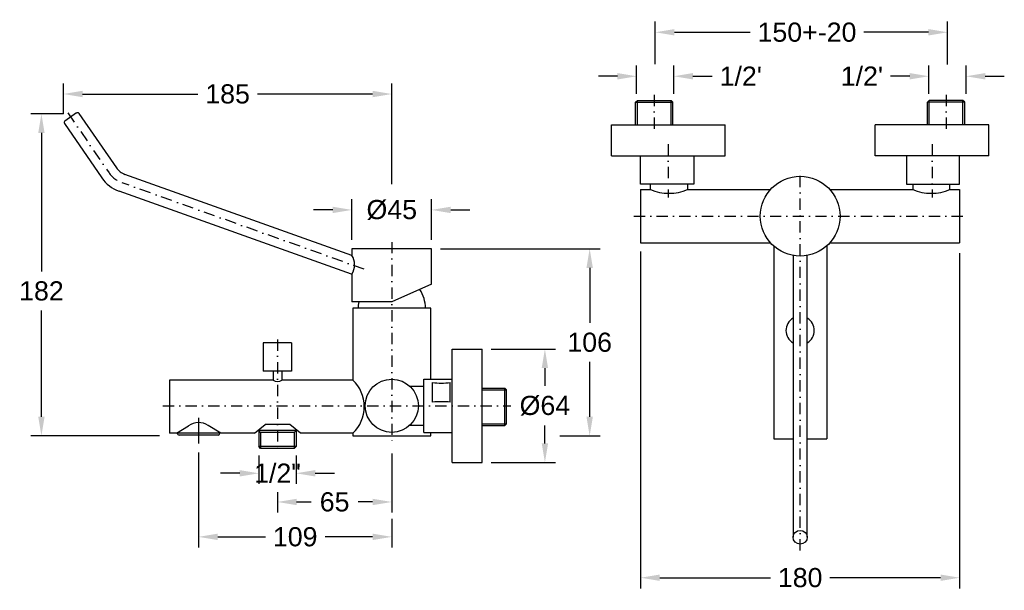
# Model space of a CAD drawing. Header units: millimetres. Extents: x 6896 to 7451, y 5509 to 5831.
import ezdxf

# ---------------------------------------------------------------- set-up
doc = ezdxf.new("R2010")
doc.units = ezdxf.units.MM
doc.header["$LTSCALE"] = 0.5
doc.linetypes.add('DASHDOT', pattern=[25.4, 12.7, -6.35, 0, -6.35])
doc.layers.add('LINHA', color=7, linetype='Continuous')
doc.styles.get("Standard").update_dxf_attribs({"font": 'ARIAL.TTF'})
doc.dimstyles.get("Standard").update_dxf_attribs({"dimscale": 60, "dimtxt": 0.18, "dimasz": 0.18, "dimexe": 0.1, "dimexo": 0, "dimgap": 0.09, "dimtad": 0, "dimtih": 1, "dimtoh": 1, "dimdec": 0, "dimzin": 0, "dimdsep": 46, "dimtxsty": 'Standard', "dimcen": 0.09, "dimadec": 0, "dimazin": 0, "dimtfac": 1, "dimtdec": 0, "dimtofl": 0, "dimtmove": 0, "dimatfit": 3, "dimfxl": 0, "dimtolj": 1, "dimtzin": 0, "dimarcsym": 0})

# ---------------------------------------------------------------- blocks, each defined once
blk = doc.blocks.new('*D1')
at = {"color": 0, "lineweight": -2}
for p, q in [((6920.5, 5777.88), (6902.1, 5777.88)), ((6908.1, 5767.08), (6908.1, 5688.88)), ((6908.1, 5607.07), (6908.1, 5667.05)), ((6974.69, 5596.27), (6902.1, 5596.27))]:
    blk.add_line(p, q, dxfattribs=at)
at = {"color": 0}
for points in [[(6906.3, 5767.08), (6909.9, 5767.08), (6908.1, 5777.88)], [(6906.3, 5607.07), (6909.9, 5607.07), (6908.1, 5596.27)]]:
    blk.add_solid(points, dxfattribs=at)
at = {"layer": 'Defpoints', "color": 0}
for p in [(6920.5, 5777.88), (6908.1, 5596.27), (6974.69, 5596.27)]:
    blk.add_point(p, dxfattribs=at)
at = {"color": 0, "insert": (6908.1, 5677.96), "char_height": 10.8, "attachment_point": 5}
blk.add_mtext('\\A1;182', dxfattribs=at)
blk = doc.blocks.new('*D2')
at = {"color": 0, "lineweight": -2}
for p, q in [((7133.28, 5701.77), (7223.43, 5701.77)), ((7217.43, 5690.97), (7217.43, 5659.93)), ((7217.43, 5607.07), (7217.43, 5638.1)), ((7200.52, 5596.27), (7223.43, 5596.27))]:
    blk.add_line(p, q, dxfattribs=at)
at = {"color": 0}
for points in [[(7215.63, 5690.97), (7219.23, 5690.97), (7217.43, 5701.77)], [(7215.63, 5607.07), (7219.23, 5607.07), (7217.43, 5596.27)]]:
    blk.add_solid(points, dxfattribs=at)
at = {"layer": 'Defpoints', "color": 0}
for p in [(7133.28, 5701.77), (7200.52, 5596.27), (7217.43, 5596.27)]:
    blk.add_point(p, dxfattribs=at)
at = {"color": 0, "insert": (7217.43, 5649.02), "char_height": 10.8, "attachment_point": 5}
blk.add_mtext('\\A1;106', dxfattribs=at)
blk = doc.blocks.new('*D3')
at = {"color": 0, "lineweight": -2}
for p, q in [((7083.28, 5706.77), (7083.28, 5729.68)), ((7128.28, 5706.77), (7128.28, 5729.68)), ((7072.48, 5723.68), (7061.68, 5723.68)), ((7139.08, 5723.68), (7149.88, 5723.68))]:
    blk.add_line(p, q, dxfattribs=at)
at = {"color": 0}
for points in [[(7072.48, 5725.48), (7072.48, 5721.88), (7083.28, 5723.68)], [(7139.08, 5725.48), (7139.08, 5721.88), (7128.28, 5723.68)]]:
    blk.add_solid(points, dxfattribs=at)
at = {"layer": 'Defpoints', "color": 0}
for p in [(7083.28, 5723.68), (7083.28, 5706.77), (7128.28, 5706.77)]:
    blk.add_point(p, dxfattribs=at)
at = {"color": 0, "insert": (7105.78, 5723.68), "char_height": 10.8, "attachment_point": 5}
blk.add_mtext('\\A1;%%C45', dxfattribs=at)
blk = doc.blocks.new('*D4')
at = {"color": 0, "lineweight": -2}
for p, q in [((6920.5, 5777.88), (6920.5, 5795.02)), ((7105.78, 5738.28), (7105.78, 5795.02)), ((6931.3, 5789.02), (6996.28, 5789.02)), ((7094.98, 5789.02), (7030, 5789.02))]:
    blk.add_line(p, q, dxfattribs=at)
at = {"color": 0}
for points in [[(6931.3, 5790.82), (6931.3, 5787.22), (6920.5, 5789.02)], [(7094.98, 5790.82), (7094.98, 5787.22), (7105.78, 5789.02)]]:
    blk.add_solid(points, dxfattribs=at)
at = {"layer": 'Defpoints', "color": 0}
for p in [(6920.5, 5789.02), (6920.5, 5777.88), (7105.78, 5738.28)]:
    blk.add_point(p, dxfattribs=at)
at = {"color": 0, "insert": (7013.14, 5789.02), "char_height": 10.8, "attachment_point": 5}
blk.add_mtext('\\A1;185', dxfattribs=at)
blk = doc.blocks.new('*D5')
at = {"color": 0, "lineweight": -2}
for p, q in [((7161.78, 5645.27), (7198.17, 5645.27)), ((7192.17, 5634.47), (7192.17, 5624.48)), ((7192.17, 5592.07), (7192.17, 5602.05)), ((7161.78, 5581.27), (7198.17, 5581.27))]:
    blk.add_line(p, q, dxfattribs=at)
at = {"color": 0}
for points in [[(7190.37, 5634.47), (7193.97, 5634.47), (7192.17, 5645.27)], [(7190.37, 5592.07), (7193.97, 5592.07), (7192.17, 5581.27)]]:
    blk.add_solid(points, dxfattribs=at)
at = {"layer": 'Defpoints', "color": 0}
for p in [(7161.78, 5645.27), (7161.78, 5581.27), (7192.17, 5581.27)]:
    blk.add_point(p, dxfattribs=at)
at = {"color": 0, "insert": (7192.17, 5613.27), "char_height": 10.8, "attachment_point": 5}
blk.add_mtext('\\A1;%%C64', dxfattribs=at)
blk = doc.blocks.new('*D6')
at = {"color": 0, "lineweight": -2}
for p, q in [((7105.78, 5586.38), (7105.78, 5553.03)), ((7041.28, 5564.56), (7041.28, 5553.03)), ((7052.08, 5559.03), (7060.32, 5559.03)), ((7094.98, 5559.03), (7086.73, 5559.03))]:
    blk.add_line(p, q, dxfattribs=at)
at = {"color": 0}
for points in [[(7052.08, 5560.83), (7052.08, 5557.23), (7041.28, 5559.03)], [(7094.98, 5560.83), (7094.98, 5557.23), (7105.78, 5559.03)]]:
    blk.add_solid(points, dxfattribs=at)
at = {"layer": 'Defpoints', "color": 0}
for p in [(7105.78, 5586.38), (7041.28, 5564.56), (7041.28, 5559.03)]:
    blk.add_point(p, dxfattribs=at)
at = {"color": 0, "insert": (7073.53, 5559.03), "char_height": 10.8, "attachment_point": 5}
blk.add_mtext('\\A1;65', dxfattribs=at)
blk = doc.blocks.new('*D7')
at = {"color": 0, "lineweight": -2}
for p, q in [((6996.78, 5586.92), (6996.78, 5533.36)), ((7105.78, 5549.53), (7105.78, 5533.36)), ((7007.58, 5539.36), (7034.45, 5539.36)), ((7094.98, 5539.36), (7068.11, 5539.36))]:
    blk.add_line(p, q, dxfattribs=at)
at = {"color": 0}
for points in [[(7007.58, 5541.16), (7007.58, 5537.56), (6996.78, 5539.36)], [(7094.98, 5541.16), (7094.98, 5537.56), (7105.78, 5539.36)]]:
    blk.add_solid(points, dxfattribs=at)
at = {"layer": 'Defpoints', "color": 0}
for p in [(6996.78, 5586.92), (7105.78, 5549.53), (6996.78, 5539.36)]:
    blk.add_point(p, dxfattribs=at)
at = {"color": 0, "insert": (7051.28, 5539.36), "char_height": 10.8, "attachment_point": 5}
blk.add_mtext('\\A1;109', dxfattribs=at)
blk = doc.blocks.new('*D8')
at = {"color": 0, "lineweight": -2}
for p, q in [((7030.78, 5585.27), (7030.78, 5569.2)), ((7051.78, 5585.27), (7051.78, 5569.2)), ((7019.98, 5575.2), (7009.18, 5575.2)), ((7062.58, 5575.2), (7073.38, 5575.2))]:
    blk.add_line(p, q, dxfattribs=at)
at = {"color": 0}
for points in [[(7019.98, 5577), (7019.98, 5573.4), (7030.78, 5575.2)], [(7062.58, 5577), (7062.58, 5573.4), (7051.78, 5575.2)]]:
    blk.add_solid(points, dxfattribs=at)
at = {"layer": 'Defpoints', "color": 0}
for p in [(7030.78, 5585.27), (7051.78, 5585.27), (7030.78, 5575.2)]:
    blk.add_point(p, dxfattribs=at)
at = {"color": 0, "insert": (7041.28, 5575.2), "char_height": 10.8, "attachment_point": 5}
blk.add_mtext('\\A1;1/2"', dxfattribs=at)
blk = doc.blocks.new('*D9')
at = {"color": 0, "linetype": 'Continuous', "lineweight": -2}
for p, q in [((7246.19, 5700.21), (7246.19, 5510.33)), ((7426.19, 5699.29), (7426.19, 5510.33)), ((7256.99, 5516.33), (7319.39, 5516.33)), ((7415.39, 5516.33), (7353, 5516.33))]:
    blk.add_line(p, q, dxfattribs=at)
at = {"color": 0, "linetype": 'Continuous'}
for points in [[(7256.99, 5518.13), (7256.99, 5514.53), (7246.19, 5516.33)], [(7415.39, 5518.13), (7415.39, 5514.53), (7426.19, 5516.33)]]:
    blk.add_solid(points, dxfattribs=at)
at = {"layer": 'Defpoints', "color": 0, "linetype": 'Continuous'}
for p in [(7246.19, 5700.21), (7426.19, 5699.29), (7426.19, 5516.33)]:
    blk.add_point(p, dxfattribs=at)
at = {"color": 0, "linetype": 'Continuous', "insert": (7336.19, 5516.33), "char_height": 10.8, "attachment_point": 5}
blk.add_mtext('\\A1;180', dxfattribs=at)
blk = doc.blocks.new('*D10')
at = {"color": 0, "linetype": 'Continuous', "lineweight": -2}
for p, q in [((7254.43, 5805.91), (7254.43, 5829.82)), ((7419.37, 5805.67), (7419.37, 5829.82)), ((7265.23, 5823.82), (7307.93, 5823.82)), ((7408.57, 5823.82), (7372.16, 5823.82))]:
    blk.add_line(p, q, dxfattribs=at)
at = {"color": 0, "linetype": 'Continuous'}
for points in [[(7265.23, 5825.62), (7265.23, 5822.02), (7254.43, 5823.82)], [(7408.57, 5825.62), (7408.57, 5822.02), (7419.37, 5823.82)]]:
    blk.add_solid(points, dxfattribs=at)
at = {"layer": 'Defpoints', "color": 0, "linetype": 'Continuous'}
for p in [(7419.37, 5823.82), (7254.43, 5805.91), (7419.37, 5805.67)]:
    blk.add_point(p, dxfattribs=at)
at = {"color": 0, "linetype": 'Continuous', "insert": (7340.05, 5823.82), "char_height": 10.8, "attachment_point": 5}
blk.add_mtext('\\A1;150+-20', dxfattribs=at)
blk = doc.blocks.new('*D11')
at = {"color": 0, "linetype": 'Continuous', "lineweight": -2}
for p, q in [((7243.93, 5789.2), (7243.93, 5805.03)), ((7264.93, 5789.2), (7264.93, 5805.03)), ((7233.13, 5799.03), (7222.33, 5799.03)), ((7275.73, 5799.03), (7286.53, 5799.03))]:
    blk.add_line(p, q, dxfattribs=at)
at = {"color": 0, "linetype": 'Continuous'}
for points in [[(7233.13, 5800.83), (7233.13, 5797.23), (7243.93, 5799.03)], [(7275.73, 5800.83), (7275.73, 5797.23), (7264.93, 5799.03)]]:
    blk.add_solid(points, dxfattribs=at)
at = {"layer": 'Defpoints', "color": 0, "linetype": 'Continuous'}
for p in [(7264.93, 5799.03), (7243.93, 5789.2), (7264.93, 5789.2)]:
    blk.add_point(p, dxfattribs=at)
at = {"color": 0, "linetype": 'Continuous', "insert": (7302.69, 5799.03), "char_height": 10.8, "attachment_point": 5}
blk.add_mtext("\\A1;1/2'", dxfattribs=at)
blk = doc.blocks.new('*D12')
at = {"color": 0, "linetype": 'Continuous', "lineweight": -2}
for p, q in [((7408.78, 5789.2), (7408.78, 5805.03)), ((7429.78, 5789.2), (7429.78, 5805.03)), ((7397.98, 5799.03), (7387.18, 5799.03)), ((7440.58, 5799.03), (7451.38, 5799.03))]:
    blk.add_line(p, q, dxfattribs=at)
at = {"color": 0, "linetype": 'Continuous'}
for points in [[(7397.98, 5800.83), (7397.98, 5797.23), (7408.78, 5799.03)], [(7440.58, 5800.83), (7440.58, 5797.23), (7429.78, 5799.03)]]:
    blk.add_solid(points, dxfattribs=at)
at = {"layer": 'Defpoints', "color": 0, "linetype": 'Continuous'}
for p in [(7408.78, 5799.03), (7408.78, 5789.2), (7429.78, 5789.2)]:
    blk.add_point(p, dxfattribs=at)
at = {"color": 0, "linetype": 'Continuous', "insert": (7371.03, 5799.03), "char_height": 10.8, "attachment_point": 5}
blk.add_mtext("\\A1;1/2'", dxfattribs=at)

msp = doc.modelspace()

# ---------------------------------------------------------------- linework, layer by layer
at = {"linetype": 'DASHDOT'}
for p, q in [((7253.84, 5788.57), (7253.84, 5767.86)), ((7418.55, 5788.57), (7418.55, 5767.86)), ((6923.03, 5778.36), (6946.25, 5744.61)), ((7261.79, 5760.71), (7261.79, 5730.65)), ((7410.6, 5760.71), (7410.6, 5730.65)), ((7336.19, 5531.7), (7336.19, 5747.97)), ((7090.23, 5690.26), (6953.57, 5738.99)), ((7242.39, 5720.16), (7430.74, 5720.16)), ((7105.78, 5705.56), (7105.78, 5591.38)), ((7041.28, 5650.67), (7041.28, 5587.08)), ((6976.67, 5613.27), (7172.9, 5613.27))]:
    msp.add_line(p, q, dxfattribs=at)
for p, q in [((6927.91, 5778.32), (6921.32, 5773.78)), ((6929.3, 5778.06), (6950.37, 5747.45)), ((6921.06, 5772.39), (6942.13, 5741.78)), ((7246.19, 5754.16), (7276.19, 5754.16)), ((7426.19, 5754.16), (7396.19, 5754.16)), ((7083.28, 5698.05), (6955.25, 5743.7)), ((7083.09, 5687.49), (6951.89, 5734.28)), ((7128.28, 5701.77), (7083.28, 5701.77)), ((7083.28, 5701.77), (7083.28, 5698.05)), ((7128.28, 5681.77), (7128.28, 5701.77)), ((7083.28, 5687.49), (7083.28, 5671.77)), ((7128.28, 5681.77), (7105.78, 5671.77)), ((7105.78, 5671.77), (7083.28, 5671.77)), ((7127.78, 5668.27), (7083.78, 5668.27)), ((7083.78, 5668.27), (7083.78, 5627.77)), ((7127.78, 5628.27), (7127.78, 5668.27)), ((7049.28, 5648.77), (7033.28, 5648.77)), ((7033.28, 5648.77), (7033.28, 5632.77)), ((7049.28, 5648.77), (7049.28, 5632.77)), ((7139.78, 5581.27), (7139.78, 5645.27)), ((7139.78, 5645.27), (7156.78, 5645.27)), ((7156.78, 5581.27), (7156.78, 5645.27)), ((6980.28, 5627.77), (6980.28, 5597.77)), ((7038.78, 5627.77), (6980.28, 5627.77)), ((7049.28, 5632.77), (7033.28, 5632.77)), ((7038.78, 5632.77), (7038.78, 5627.77)), ((7043.78, 5632.77), (7043.78, 5627.77)), ((7083.78, 5627.77), (7043.78, 5627.77)), ((7123.78, 5628.27), (7139.78, 5628.27)), ((7123.78, 5598.27), (7123.78, 5628.27)), ((7115.98, 5624.27), (7123.78, 5624.27)), ((7128.78, 5615.31), (7128.78, 5626.31)), ((7138.78, 5615.31), (7138.78, 5626.31)), ((6996.78, 5606.47), (6996.78, 5591.92)), ((6984.28, 5597.77), (6991.09, 5601.99)), ((7009.28, 5597.77), (7002.26, 5602.13)), ((7028.28, 5597.77), (7034.28, 5602.77)), ((7030.78, 5599.85), (7030.78, 5590.27)), ((7048.28, 5602.77), (7034.28, 5602.77)), ((7054.28, 5597.77), (7048.28, 5602.77)), ((7051.78, 5599.85), (7051.78, 5590.27)), ((7115.98, 5602.27), (7123.78, 5602.27)), ((6984.28, 5597.77), (6980.28, 5597.77)), ((6984.78, 5598.08), (6984.78, 5597.77)), ((7008.78, 5597.77), (6984.78, 5597.77)), ((7007.78, 5596.77), (6985.78, 5596.77)), ((7008.78, 5598.08), (7008.78, 5597.77)), ((7028.28, 5597.77), (7009.28, 5597.77)), ((7051.78, 5599.27), (7030.78, 5599.27)), ((7031.78, 5598.27), (7030.78, 5599.27)), ((7031.78, 5598.27), (7031.78, 5589.27)), ((7050.78, 5598.27), (7031.78, 5598.27)), ((7050.78, 5598.27), (7051.78, 5599.27)), ((7050.78, 5598.27), (7050.78, 5589.27)), ((7083.78, 5597.77), (7054.28, 5597.77)), ((7083.78, 5597.77), (7083.78, 5596.27)), ((7083.78, 5596.27), (7127.78, 5596.27)), ((7123.78, 5598.27), (7139.78, 5598.27)), ((7127.78, 5596.27), (7127.78, 5598.27)), ((7051.78, 5590.27), (7030.78, 5590.27)), ((7031.78, 5589.27), (7030.78, 5590.27)), ((7050.78, 5589.27), (7031.78, 5589.27)), ((7051.78, 5590.27), (7050.78, 5589.27)), ((7139.78, 5581.27), (7156.78, 5581.27))]:
    msp.add_line(p, q)
at = {"color": 7, "linetype": 'Continuous'}
for p, q in [((7246.19, 5738.16), (7246.19, 5754.16)), ((7276.19, 5754.16), (7276.19, 5738.16)), ((7396.19, 5754.16), (7396.19, 5738.16)), ((7426.19, 5738.16), (7426.19, 5754.16)), ((7276.19, 5738.16), (7246.19, 5738.16)), ((7246.19, 5735.16), (7246.19, 5705.16)), ((7246.19, 5735.16), (7251.69, 5735.16)), ((7251.69, 5735.16), (7251.69, 5738.16)), ((7272.69, 5738.16), (7272.69, 5735.16)), ((7272.69, 5735.16), (7319.42, 5735.16)), ((7352.96, 5735.16), (7399.69, 5735.16)), ((7396.19, 5738.16), (7426.19, 5738.16)), ((7399.69, 5738.16), (7399.69, 5735.16)), ((7420.69, 5735.16), (7420.69, 5738.16)), ((7420.69, 5735.16), (7426.19, 5735.16)), ((7426.19, 5735.16), (7426.19, 5705.16)), ((7246.19, 5705.16), (7319.42, 5705.16)), ((7321.29, 5703.3), (7321.29, 5594.66)), ((7351.29, 5703.48), (7351.29, 5594.66)), ((7352.96, 5705.16), (7426.19, 5705.16)), ((7332.19, 5698.02), (7332.19, 5539.16)), ((7340.19, 5539.16), (7340.19, 5698.02)), ((7321.29, 5594.66), (7332.19, 5594.66)), ((7340.19, 5594.66), (7351.29, 5594.66))]:
    msp.add_line(p, q, dxfattribs=at)
for centre, radius in [((7336.19, 5720.16), 22.5), ((7105.78, 5613.27), 15)]:
    msp.add_circle(centre, radius)
for centre, radius, start, end in [((6928.48, 5777.49), 1, 34.5377, 124.5377), ((6921.89, 5772.96), 1, 124.5377, 214.5377), ((6958.61, 5753.12), 10, 214.5377, 250.3743), ((6958.61, 5753.12), 20, 214.5377, 250.3743), ((7262.19, 5760.32), 27.26, 247.3482, 292.6518), ((7410.19, 5760.32), 27.26, 247.3482, 292.6518), ((7074.77, 5692.77), 10.01, 328.1922, 31.8078), ((7105.78, 5668.27), 19, 0, 33.6534), ((7105.78, 5668.27), 19, 169.3849, 180), ((7041.28, 5630.98), 4.07, 232.1005, 307.8995), ((7069.72, 5612.77), 20.56, 313.1426, 46.8574), ((7133.78, 5681.94), 55.86, 264.8642, 275.1358), ((7133.78, 5559.68), 55.86, 84.8642, 95.1358), ((6996.78, 5593.77), 10, 56.7718, 124.6964), ((6985.78, 5597.77), 1, 180, 270), ((7007.78, 5597.77), 1, 270, 0)]:
    msp.add_arc(centre, radius, start, end)
at = {"linetype": 'DASHDOT'}
msp.add_arc((6958.61, 5753.12), 15, 214.5377, 250.3743, dxfattribs=at)
at = {"linetype": 'Continuous'}
for start, end in [(120, 240), (300, 60)]:
    msp.add_arc((7336.19, 5655.66), 8, start, end, dxfattribs=at)
msp.add_ellipse((7336.19, 5539.16), major_axis=(4, 0), ratio=0.969374)
at = {"layer": 'LINHA'}
for p, q in [((7243.34, 5784.34), (7244.34, 5785.34)), ((7243.34, 5771.56), (7243.34, 5784.34)), ((7244.34, 5785.34), (7263.34, 5785.34)), ((7263.34, 5785.34), (7264.34, 5784.34)), ((7264.34, 5771.56), (7264.34, 5784.34)), ((7409.05, 5785.34), (7408.05, 5784.34)), ((7408.05, 5771.56), (7408.05, 5784.34)), ((7428.05, 5785.34), (7409.05, 5785.34)), ((7429.05, 5784.34), (7428.05, 5785.34)), ((7429.05, 5771.56), (7429.05, 5784.34)), ((7229.69, 5771.56), (7293.89, 5771.56)), ((7229.69, 5754.16), (7229.69, 5771.56)), ((7293.89, 5754.16), (7293.89, 5771.56)), ((7442.69, 5771.56), (7378.5, 5771.56)), ((7378.5, 5754.16), (7378.5, 5771.56)), ((7442.69, 5754.16), (7442.69, 5771.56)), ((7229.69, 5754.16), (7293.89, 5754.16)), ((7442.69, 5754.16), (7378.5, 5754.16)), ((7156.78, 5623.17), (7169.56, 5623.17)), ((7170.56, 5622.17), (7169.56, 5623.17)), ((7170.56, 5603.17), (7170.56, 5622.17)), ((7156.78, 5602.17), (7169.56, 5602.17)), ((7169.56, 5602.17), (7170.56, 5603.17))]:
    msp.add_line(p, q, dxfattribs=at)
at = {"layer": 'LINHA', "color": 8}
for p, q in [((7243.34, 5784.34), (7264.34, 5784.34)), ((7244.34, 5771.56), (7244.34, 5785.34)), ((7263.34, 5771.56), (7263.34, 5785.34)), ((7429.05, 5784.34), (7408.05, 5784.34)), ((7409.05, 5771.56), (7409.05, 5785.34)), ((7428.05, 5771.56), (7428.05, 5785.34)), ((7156.78, 5622.17), (7170.56, 5622.17)), ((7169.56, 5602.17), (7169.56, 5623.17)), ((7156.78, 5603.17), (7170.56, 5603.17))]:
    msp.add_line(p, q, dxfattribs=at)

# ---------------------------------------------------------------- dimensions: what is measured, and where the dimension line sits
at = {"linetype": 'Continuous'}
for base, p1, p2, text, picture, middle in [((7419.37, 5823.82), (7254.43, 5805.91), (7419.37, 5805.67), '150+-20', '*D10', (7340.05, 5823.82)), ((7264.93, 5799.03), (7243.93, 5789.2), (7264.93, 5789.2), "1/2'", '*D11', (7302.69, 5799.03)), ((7408.78, 5799.03), (7429.78, 5789.2), (7408.78, 5789.2), "1/2'", '*D12', (7371.03, 5799.03))]:
    dim = msp.add_linear_dim(base=base, p1=p1, p2=p2, text=text, dimstyle='Standard', override={"dimexo": 0}, dxfattribs=at)
    dim.commit()
    dim.dimension.update_dxf_attribs({"geometry": picture, "text_midpoint": middle, "dimtype": 160})
for base, p1, p2, picture, middle in [((6920.5, 5789.02), (7105.78, 5738.28), (6920.5, 5777.88), '*D4', (7013.14, 5789.02)), ((7041.27898342, 5559.03233451), (7105.77898342, 5586.38055084), (7041.27898342, 5564.56122831), '*D6', (7073.52898342, 5559.03233451))]:
    dim = msp.add_linear_dim(base=base, p1=p1, p2=p2, dimstyle='Standard')
    dim.commit()
    dim.dimension.update_dxf_attribs({"geometry": picture, "text_midpoint": middle})
for base, p1, p2, picture, middle in [((6908.1, 5596.27), (6920.5, 5777.88), (6974.69, 5596.27), '*D1', (6908.1, 5677.96)), ((7217.42725151, 5596.26867498), (7133.27898342, 5701.76867498), (7200.51819865, 5596.26867498), '*D2', (7217.42725151, 5649.01867498))]:
    dim = msp.add_linear_dim(base=base, p1=p1, p2=p2, angle=90, dimstyle='Standard')
    dim.commit()
    dim.dimension.update_dxf_attribs({"geometry": picture, "text_midpoint": middle, "dimtype": 160})
dim = msp.add_linear_dim(base=(7083.28, 5723.68), p1=(7128.28, 5706.77), p2=(7083.28, 5706.77), text='%%C<>', dimstyle='Standard')
dim.commit()
dim.dimension.update_dxf_attribs({"geometry": '*D3', "text_midpoint": (7105.78, 5723.68)})
dim = msp.add_linear_dim(base=(7426.19, 5516.33), p1=(7246.19, 5700.21), p2=(7426.19, 5699.29), dimstyle='Standard', override={"dimexo": 0}, dxfattribs=at)
dim.commit()
dim.dimension.update_dxf_attribs({"geometry": '*D9', "text_midpoint": (7336.19, 5516.33), "dimtype": 160})
dim = msp.add_linear_dim(base=(7192.17, 5581.27), p1=(7161.78, 5645.27), p2=(7161.78, 5581.27), angle=90, text='%%C<>', dimstyle='Standard')
dim.commit()
dim.dimension.update_dxf_attribs({"geometry": '*D5', "text_midpoint": (7192.17, 5613.27)})
dim = msp.add_linear_dim(base=(6996.78, 5539.36), p1=(7105.78, 5549.53), p2=(6996.78, 5586.92), dimstyle='Standard')
dim.commit()
dim.dimension.update_dxf_attribs({"geometry": '*D7', "text_midpoint": (7051.28, 5539.36), "dimtype": 160})
dim = msp.add_linear_dim(base=(7030.78, 5575.2), p1=(7051.78, 5585.27), p2=(7030.78, 5585.27), text='1/2"', dimstyle='Standard')
dim.commit()
dim.dimension.update_dxf_attribs({"geometry": '*D8', "text_midpoint": (7041.28, 5575.2), "dimtype": 160})

doc.saveas('drawing.dxf')
